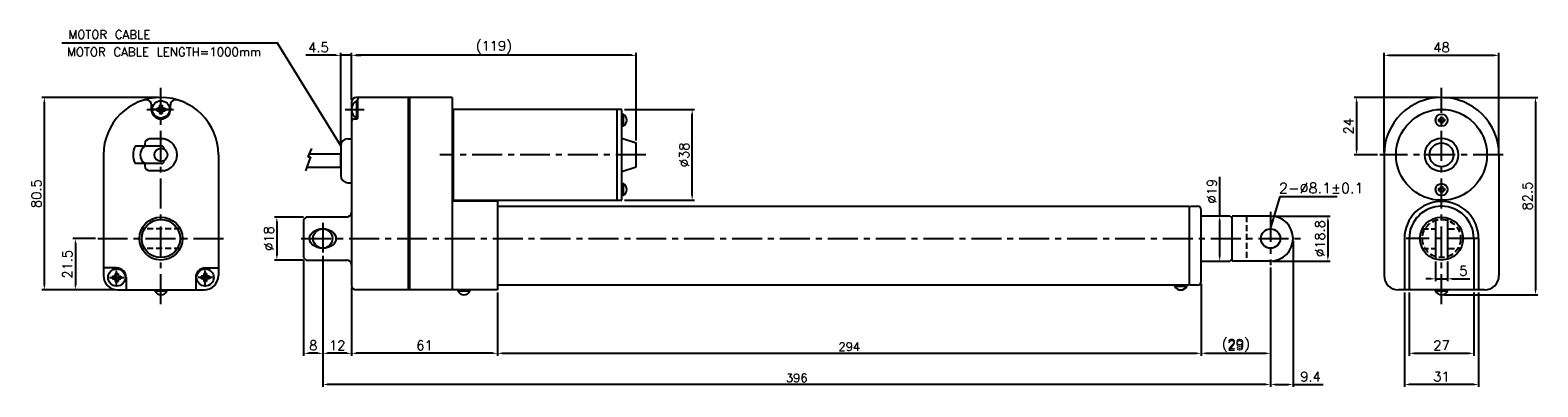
# Model space of a CAD drawing. Extents: x -340 to 290, y 42 to 191.
import ezdxf

# ---------------------------------------------------------------- set-up
doc = ezdxf.new("R2010")
doc.units = 0
doc.header["$LTSCALE"] = 10
doc.header["$MEASUREMENT"] = 0
doc.header["$PDMODE"] = 3
doc.linetypes.add('CENTER', pattern=[2, 1.25, -0.25, 0.25, -0.25])
doc.linetypes.add('VERDECKTX2', pattern=[0.75, 0.5, -0.25])
doc.layers.get('0').update_dxf_attribs({"linetype": 'CONTINUOUS'})
doc.layers.get('DEFPOINTS').update_dxf_attribs({"linetype": 'CONTINUOUS'})
for name, color, linetype in [('CE', 2, 'CENTER'), ('CE0', 2, 'CENTER'), ('DIM', 4, 'CONTINUOUS'), ('HAT0', 7, 'CONTINUOUS'), ('L1', 1, 'CONTINUOUS')]:
    doc.layers.add(name, color=color, linetype=linetype)
doc.styles.get("Standard").update_dxf_attribs({"font": 'txt.shx'})
doc.dimstyles.get("Standard").update_dxf_attribs({"dimtxt": 3, "dimasz": 2, "dimexe": 1, "dimexo": 1, "dimgap": 0.8, "dimtad": 1, "dimtxsty": 'STANDARD', "dimblk1": 'CLOSED', "dimblk2": 'CLOSED', "dimsah": 1, "dimcen": 1, "dimclrd": 256, "dimclre": 256, "dimclrt": 256, "dimazin": 3, "dimtp": 0.3, "dimtfac": 0.8, "dimtmove": 0, "dimatfit": 3, "dimtolj": 1})
doc.dimstyles.new('STANDARD$0', dxfattribs={"dimtxt": 3, "dimasz": 2, "dimexe": 1, "dimexo": 1, "dimgap": 0.8, "dimtad": 1, "dimtxsty": 'STANDARD', "dimblk1": 'CLOSED', "dimblk2": 'CLOSED', "dimsah": 1, "dimcen": 1, "dimclrd": 256, "dimclre": 256, "dimclrt": 256, "dimazin": 3, "dimtp": 0.3, "dimtfac": 0.8, "dimtmove": 0, "dimatfit": 3, "dimtolj": 1})

# ---------------------------------------------------------------- blocks, each defined once
blk = doc.blocks.new('*D1')
at = {"layer": 'DEFPOINTS', "color": 0}
for p in [(178.71, 92.53), (149.71, 85.69), (178.71, 55.7)]:
    blk.add_point(p, dxfattribs=at)
at = {"layer": 'DIM'}
for p, q in [((178.71, 91.53), (178.71, 54.7)), ((149.71, 84.69), (149.71, 54.7)), ((151.71, 55.7), (176.71, 55.7))]:
    blk.add_line(p, q, dxfattribs=at)
for points in [[(151.71, 56.03), (151.71, 55.37), (149.71, 55.7)], [(176.71, 56.03), (176.71, 55.37), (178.71, 55.7)]]:
    blk.add_solid(points, dxfattribs=at)
at = {"layer": 'DIM', "insert": (164.21, 59), "char_height": 4, "attachment_point": 5}
blk.add_mtext('\\A1;(29)', dxfattribs=at)
blk = doc.blocks.new('*D2')
at = {"layer": 'DEFPOINTS', "color": 0}
for p in [(274.15, 180.31), (226.15, 138.69), (274.15, 138.69)]:
    blk.add_point(p, dxfattribs=at)
at = {"layer": 'DIM'}
for p, q in [((226.15, 139.69), (226.15, 181.31)), ((228.15, 180.31), (272.15, 180.31)), ((274.15, 139.69), (274.15, 181.31))]:
    blk.add_line(p, q, dxfattribs=at)
for points in [[(228.15, 180.64), (228.15, 179.97), (226.15, 180.31)], [(272.15, 180.64), (272.15, 179.97), (274.15, 180.31)]]:
    blk.add_solid(points, dxfattribs=at)
at = {"layer": 'DIM', "insert": (250.15, 183.61), "char_height": 4, "attachment_point": 5}
blk.add_mtext('\\A1;48', dxfattribs=at)
blk = doc.blocks.new('*D3')
at = {"layer": 'DEFPOINTS', "color": 0}
for p in [(250.15, 162.69), (214.64, 138.69), (224.41, 138.69)]:
    blk.add_point(p, dxfattribs=at)
at = {"layer": 'DIM'}
for p, q in [((249.15, 162.69), (213.64, 162.69)), ((214.64, 160.69), (214.64, 140.69)), ((223.41, 138.69), (213.64, 138.69))]:
    blk.add_line(p, q, dxfattribs=at)
for points in [[(214.31, 160.69), (214.98, 160.69), (214.64, 162.69)], [(214.31, 140.69), (214.98, 140.69), (214.64, 138.69)]]:
    blk.add_solid(points, dxfattribs=at)
at = {"layer": 'DIM', "insert": (211.34, 150.69), "char_height": 4, "attachment_point": 5, "rotation": 90}
blk.add_mtext('\\A1;24', dxfattribs=at)
blk = doc.blocks.new('*D4')
at = {"layer": 'DEFPOINTS', "color": 0}
for p in [(250.15, 162.69), (250.15, 80.19), (289.39, 80.19)]:
    blk.add_point(p, dxfattribs=at)
at = {"layer": 'DIM'}
for p, q in [((251.15, 162.69), (290.39, 162.69)), ((289.39, 160.69), (289.39, 82.19)), ((251.15, 80.19), (290.39, 80.19))]:
    blk.add_line(p, q, dxfattribs=at)
for points in [[(289.06, 160.69), (289.73, 160.69), (289.39, 162.69)], [(289.06, 82.19), (289.73, 82.19), (289.39, 80.19)]]:
    blk.add_solid(points, dxfattribs=at)
at = {"layer": 'DIM', "insert": (286.09, 121.44), "char_height": 4, "attachment_point": 5, "rotation": 90}
blk.add_mtext('\\A1;82.5', dxfattribs=at)
blk = doc.blocks.new('*D5')
at = {"layer": 'DEFPOINTS', "color": 0}
for p in [(247.65, 95.05), (252.65, 95.05), (252.65, 86.85)]:
    blk.add_point(p, dxfattribs=at)
at = {"layer": 'DIM'}
for p, q in [((247.65, 94.05), (247.65, 85.85)), ((252.65, 94.05), (252.65, 85.85)), ((245.65, 86.85), (243.65, 86.85)), ((247.65, 86.85), (252.65, 86.85)), ((254.65, 86.85), (261.91, 86.85))]:
    blk.add_line(p, q, dxfattribs=at)
for points in [[(245.65, 87.18), (245.65, 86.52), (247.65, 86.85)], [(254.65, 87.18), (254.65, 86.52), (252.65, 86.85)]]:
    blk.add_solid(points, dxfattribs=at)
at = {"layer": 'DIM', "insert": (259.28, 90.15), "char_height": 4, "attachment_point": 5}
blk.add_mtext('\\A1;5', dxfattribs=at)
blk = doc.blocks.new('*D6')
at = {"layer": 'DEFPOINTS', "color": 0}
for p in [(236.65, 82.19), (263.65, 82.19), (263.65, 55.7)]:
    blk.add_point(p, dxfattribs=at)
at = {"layer": 'DIM'}
for p, q in [((236.65, 81.19), (236.65, 54.7)), ((263.65, 81.19), (263.65, 54.7)), ((238.65, 55.7), (261.65, 55.7))]:
    blk.add_line(p, q, dxfattribs=at)
for points in [[(238.65, 56.03), (238.65, 55.37), (236.65, 55.7)], [(261.65, 56.03), (261.65, 55.37), (263.65, 55.7)]]:
    blk.add_solid(points, dxfattribs=at)
at = {"layer": 'DIM', "insert": (250.15, 59), "char_height": 4, "attachment_point": 5}
blk.add_mtext('\\A1;27', dxfattribs=at)
blk = doc.blocks.new('*D7')
at = {"layer": 'DEFPOINTS', "color": 0}
for p in [(234.65, 82.19), (265.65, 82.19), (234.65, 42.66)]:
    blk.add_point(p, dxfattribs=at)
at = {"layer": 'DIM'}
for p, q in [((234.65, 81.19), (234.65, 41.66)), ((265.65, 81.19), (265.65, 41.66)), ((263.65, 42.66), (236.65, 42.66))]:
    blk.add_line(p, q, dxfattribs=at)
for points in [[(236.65, 43), (236.65, 42.33), (234.65, 42.66)], [(263.65, 43), (263.65, 42.33), (265.65, 42.66)]]:
    blk.add_solid(points, dxfattribs=at)
at = {"layer": 'DIM', "insert": (250.15, 45.96), "char_height": 4, "attachment_point": 5}
blk.add_mtext('\\A1;31', dxfattribs=at)
blk = doc.blocks.new('*D8')
at = {"layer": 'DEFPOINTS', "color": 0}
for p in [(149.71, 113.19), (149.71, 94.19), (157.47, 94.19)]:
    blk.add_point(p, dxfattribs=at)
at = {"layer": 'DIM'}
for p, q in [((157.47, 113.19), (157.47, 129.46)), ((150.71, 113.19), (158.47, 113.19)), ((157.47, 96.19), (157.47, 111.19)), ((150.71, 94.19), (158.47, 94.19))]:
    blk.add_line(p, q, dxfattribs=at)
for points in [[(157.13, 111.19), (157.8, 111.19), (157.47, 113.19)], [(157.13, 96.19), (157.8, 96.19), (157.47, 94.19)]]:
    blk.add_solid(points, dxfattribs=at)
at = {"layer": 'DIM', "insert": (154.17, 123.49), "char_height": 4, "attachment_point": 5, "rotation": 90}
blk.add_mtext('\\A1;%%c19', dxfattribs=at)
blk = doc.blocks.new('*D9')
at = {"layer": 'DEFPOINTS', "color": 0}
for p in [(178.71, 113.09), (178.71, 94.29), (202.67, 94.29)]:
    blk.add_point(p, dxfattribs=at)
at = {"layer": 'DIM'}
for p, q in [((179.71, 113.09), (203.67, 113.09)), ((202.67, 111.09), (202.67, 96.29)), ((179.71, 94.29), (203.67, 94.29))]:
    blk.add_line(p, q, dxfattribs=at)
for points in [[(202.34, 111.09), (203.01, 111.09), (202.67, 113.09)], [(202.34, 96.29), (203.01, 96.29), (202.67, 94.29)]]:
    blk.add_solid(points, dxfattribs=at)
at = {"layer": 'DIM', "insert": (199.37, 103.69), "char_height": 4, "attachment_point": 5, "rotation": 90}
blk.add_mtext('\\A1;%%c18.8', dxfattribs=at)
blk = doc.blocks.new('*D10')
at = {"layer": 'DEFPOINTS', "color": 0}
for p in [(178.71, 92.53), (149.71, 84.69), (178.71, 55.7)]:
    blk.add_point(p, dxfattribs=at)
at = {"layer": 'DIM'}
for p, q in [((178.71, 91.53), (178.71, 54.7)), ((149.71, 83.69), (149.71, 54.7)), ((151.71, 55.7), (176.71, 55.7))]:
    blk.add_line(p, q, dxfattribs=at)
for points in [[(151.71, 56.03), (151.71, 55.37), (149.71, 55.7)], [(176.71, 56.03), (176.71, 55.37), (178.71, 55.7)]]:
    blk.add_solid(points, dxfattribs=at)
at = {"layer": 'DIM', "insert": (164.21, 59), "char_height": 4, "attachment_point": 5}
blk.add_mtext('\\A1;29', dxfattribs=at)
blk = doc.blocks.new('*D11')
at = {"layer": 'DEFPOINTS', "color": 0}
for p in [(-205.29, 84.19), (-144.29, 82.19), (-205.29, 55.7)]:
    blk.add_point(p, dxfattribs=at)
at = {"layer": 'DIM'}
for p, q in [((-205.29, 83.19), (-205.29, 54.7)), ((-144.29, 81.19), (-144.29, 54.7)), ((-146.29, 55.7), (-203.29, 55.7))]:
    blk.add_line(p, q, dxfattribs=at)
for points in [[(-203.29, 56.03), (-203.29, 55.37), (-205.29, 55.7)], [(-146.29, 56.03), (-146.29, 55.37), (-144.29, 55.7)]]:
    blk.add_solid(points, dxfattribs=at)
at = {"layer": 'DIM', "insert": (-174.79, 59), "char_height": 4, "attachment_point": 5}
blk.add_mtext('\\A1;61', dxfattribs=at)
blk = doc.blocks.new('*D12')
at = {"layer": 'DEFPOINTS', "color": 0}
for p in [(-217.29, 97.49), (-205.29, 84.19), (-217.29, 55.7)]:
    blk.add_point(p, dxfattribs=at)
at = {"layer": 'DIM'}
for p, q in [((-217.29, 96.49), (-217.29, 54.7)), ((-205.29, 83.19), (-205.29, 54.7)), ((-207.29, 55.7), (-215.29, 55.7))]:
    blk.add_line(p, q, dxfattribs=at)
for points in [[(-215.29, 56.03), (-215.29, 55.37), (-217.29, 55.7)], [(-207.29, 56.03), (-207.29, 55.37), (-205.29, 55.7)]]:
    blk.add_solid(points, dxfattribs=at)
at = {"layer": 'DIM', "insert": (-211.29, 59), "char_height": 4, "attachment_point": 5}
blk.add_mtext('\\A1;12', dxfattribs=at)
blk = doc.blocks.new('*D13')
at = {"layer": 'DEFPOINTS', "color": 0}
for p in [(-225.29, 95.69), (-217.29, 97.49), (-225.29, 55.7)]:
    blk.add_point(p, dxfattribs=at)
at = {"layer": 'DIM'}
for p, q in [((-225.29, 94.69), (-225.29, 54.7)), ((-217.29, 96.49), (-217.29, 54.7)), ((-219.29, 55.7), (-223.29, 55.7))]:
    blk.add_line(p, q, dxfattribs=at)
for points in [[(-223.29, 56.03), (-223.29, 55.37), (-225.29, 55.7)], [(-219.29, 56.03), (-219.29, 55.37), (-217.29, 55.7)]]:
    blk.add_solid(points, dxfattribs=at)
at = {"layer": 'DIM', "insert": (-221.29, 59), "char_height": 4, "attachment_point": 5}
blk.add_mtext('\\A1;8', dxfattribs=at)
blk = doc.blocks.new('*D14')
at = {"layer": 'DEFPOINTS', "color": 0}
for p in [(188.11, 103.69), (178.71, 92.53), (188.11, 42.66)]:
    blk.add_point(p, dxfattribs=at)
at = {"layer": 'DIM'}
for p, q in [((188.11, 102.69), (188.11, 41.66)), ((178.71, 91.53), (178.71, 41.66)), ((180.71, 42.66), (186.11, 42.66)), ((188.11, 42.66), (200.71, 42.66))]:
    blk.add_line(p, q, dxfattribs=at)
for points in [[(180.71, 43), (180.71, 42.33), (178.71, 42.66)], [(186.11, 43), (186.11, 42.33), (188.11, 42.66)]]:
    blk.add_solid(points, dxfattribs=at)
at = {"layer": 'DIM', "insert": (195.41, 45.96), "char_height": 4, "attachment_point": 5}
blk.add_mtext('\\A1;9.4', dxfattribs=at)
blk = doc.blocks.new('*D15')
at = {"layer": 'DEFPOINTS', "color": 0}
for p in [(-92.29, 157.69), (-62.95, 157.69), (-92.29, 119.69)]:
    blk.add_point(p, dxfattribs=at)
at = {"layer": 'DIM'}
for p, q in [((-91.29, 157.69), (-61.95, 157.69)), ((-62.95, 121.69), (-62.95, 155.69)), ((-91.29, 119.69), (-61.95, 119.69))]:
    blk.add_line(p, q, dxfattribs=at)
for points in [[(-63.28, 155.69), (-62.61, 155.69), (-62.95, 157.69)], [(-63.28, 121.69), (-62.61, 121.69), (-62.95, 119.69)]]:
    blk.add_solid(points, dxfattribs=at)
at = {"layer": 'DIM', "insert": (-66.25, 138.69), "char_height": 4, "attachment_point": 5, "rotation": 90}
blk.add_mtext('\\A1;%%c38', dxfattribs=at)
blk = doc.blocks.new('*D16')
at = {"layer": 'DEFPOINTS', "color": 0}
for p in [(-205.29, 180.31), (-205.29, 160.69), (-86.29, 143.69)]:
    blk.add_point(p, dxfattribs=at)
at = {"layer": 'DIM'}
for p, q in [((-205.29, 161.69), (-205.29, 181.31)), ((-88.29, 180.31), (-203.29, 180.31)), ((-86.29, 144.69), (-86.29, 181.31))]:
    blk.add_line(p, q, dxfattribs=at)
for points in [[(-203.29, 180.64), (-203.29, 179.97), (-205.29, 180.31)], [(-88.29, 180.64), (-88.29, 179.97), (-86.29, 180.31)]]:
    blk.add_solid(points, dxfattribs=at)
at = {"layer": 'DIM', "insert": (-145.79, 183.61), "char_height": 4, "attachment_point": 5}
blk.add_mtext('\\A1;(119)', dxfattribs=at)
blk = doc.blocks.new('*D17')
at = {"layer": 'DEFPOINTS', "color": 0}
for p in [(-209.79, 180.31), (-205.29, 161.69), (-209.79, 142.44)]:
    blk.add_point(p, dxfattribs=at)
at = {"layer": 'DIM'}
for p, q in [((-211.79, 180.31), (-224.39, 180.31)), ((-209.79, 143.44), (-209.79, 181.31)), ((-205.29, 180.31), (-209.79, 180.31)), ((-205.29, 162.69), (-205.29, 181.31)), ((-203.29, 180.31), (-201.29, 180.31))]:
    blk.add_line(p, q, dxfattribs=at)
for points in [[(-211.79, 180.64), (-211.79, 179.97), (-209.79, 180.31)], [(-203.29, 180.64), (-203.29, 179.97), (-205.29, 180.31)]]:
    blk.add_solid(points, dxfattribs=at)
at = {"layer": 'DIM', "insert": (-219.09, 183.61), "char_height": 4, "attachment_point": 5}
blk.add_mtext('\\A1;4.5', dxfattribs=at)
blk = doc.blocks.new('*D18')
at = {"layer": 'DEFPOINTS', "color": 0}
for p in [(-224.29, 112.69), (-236.49, 94.69), (-224.29, 94.69)]:
    blk.add_point(p, dxfattribs=at)
at = {"layer": 'DIM'}
for p, q in [((-225.29, 112.69), (-237.49, 112.69)), ((-236.49, 110.69), (-236.49, 96.69)), ((-225.29, 94.69), (-237.49, 94.69))]:
    blk.add_line(p, q, dxfattribs=at)
for points in [[(-236.82, 110.69), (-236.16, 110.69), (-236.49, 112.69)], [(-236.82, 96.69), (-236.16, 96.69), (-236.49, 94.69)]]:
    blk.add_solid(points, dxfattribs=at)
at = {"layer": 'DIM', "insert": (-239.79, 103.69), "char_height": 4, "attachment_point": 5, "rotation": 90}
blk.add_mtext('\\A1;%%c18', dxfattribs=at)
blk = doc.blocks.new('*D19')
at = {"layer": 'DEFPOINTS', "color": 0}
for p in [(-311.32, 103.69), (-320.68, 82.19), (-302.92, 82.19)]:
    blk.add_point(p, dxfattribs=at)
at = {"layer": 'DIM'}
for p, q in [((-312.32, 103.69), (-321.68, 103.69)), ((-320.68, 101.69), (-320.68, 84.19)), ((-303.92, 82.19), (-321.68, 82.19))]:
    blk.add_line(p, q, dxfattribs=at)
for points in [[(-321.02, 101.69), (-320.35, 101.69), (-320.68, 103.69)], [(-321.02, 84.19), (-320.35, 84.19), (-320.68, 82.19)]]:
    blk.add_solid(points, dxfattribs=at)
at = {"layer": 'DIM', "insert": (-323.98, 92.94), "char_height": 4, "attachment_point": 5, "rotation": 90}
blk.add_mtext('\\A1;21.5', dxfattribs=at)
blk = doc.blocks.new('*D20')
at = {"layer": 'DEFPOINTS', "color": 0}
for p in [(-333.63, 162.69), (-284.92, 162.69), (-302.92, 82.19)]:
    blk.add_point(p, dxfattribs=at)
at = {"layer": 'DIM'}
for p, q in [((-285.92, 162.69), (-334.63, 162.69)), ((-333.63, 84.19), (-333.63, 160.69)), ((-303.92, 82.19), (-334.63, 82.19))]:
    blk.add_line(p, q, dxfattribs=at)
for points in [[(-333.97, 160.69), (-333.3, 160.69), (-333.63, 162.69)], [(-333.97, 84.19), (-333.3, 84.19), (-333.63, 82.19)]]:
    blk.add_solid(points, dxfattribs=at)
at = {"layer": 'DIM', "insert": (-336.93, 122.44), "char_height": 4, "attachment_point": 5, "rotation": 90}
blk.add_mtext('\\A1;80.5', dxfattribs=at)
blk = doc.blocks.new('*D21')
at = {"layer": 'DEFPOINTS', "color": 0}
for p in [(-217.29, 97.49), (178.71, 92.53), (-217.29, 42.66)]:
    blk.add_point(p, dxfattribs=at)
at = {"layer": 'DIM'}
for p, q in [((-217.29, 96.49), (-217.29, 41.66)), ((178.71, 91.53), (178.71, 41.66)), ((176.71, 42.66), (-215.29, 42.66))]:
    blk.add_line(p, q, dxfattribs=at)
for points in [[(-215.29, 43), (-215.29, 42.33), (-217.29, 42.66)], [(176.71, 43), (176.71, 42.33), (178.71, 42.66)]]:
    blk.add_solid(points, dxfattribs=at)
at = {"layer": 'DIM', "insert": (-19.29, 45.41), "char_height": 3.5, "attachment_point": 5}
blk.add_mtext('\\A1;396', dxfattribs=at)
blk = doc.blocks.new('*D22')
at = {"layer": 'DEFPOINTS', "color": 0}
for p in [(-144.29, 82.19), (149.71, 85.69), (149.71, 55.7)]:
    blk.add_point(p, dxfattribs=at)
at = {"layer": 'DIM'}
for p, q in [((149.71, 84.69), (149.71, 54.7)), ((-144.29, 81.19), (-144.29, 54.7)), ((-142.29, 55.7), (147.71, 55.7))]:
    blk.add_line(p, q, dxfattribs=at)
for points in [[(-142.29, 56.03), (-142.29, 55.37), (-144.29, 55.7)], [(147.71, 56.03), (147.71, 55.37), (149.71, 55.7)]]:
    blk.add_solid(points, dxfattribs=at)
at = {"layer": 'DIM', "insert": (2.71, 58.45), "char_height": 3.5, "attachment_point": 5}
blk.add_mtext('\\A1;294', dxfattribs=at)

msp = doc.modelspace()

# ---------------------------------------------------------------- linework, layer by layer
at = {"color": 7}
for p, q in [((-288.918, 157.694), (-288.918, 159.664)), ((-286.646, 158.27), (-285.926, 158.27)), ((-286.646, 158.27), (-286.646, 157.118)), ((-285.494, 159.422), (-285.494, 158.702)), ((-285.494, 159.422), (-284.342, 159.422)), ((-284.342, 159.422), (-284.342, 158.702)), ((-283.91, 158.27), (-283.19, 158.27)), ((-283.19, 158.27), (-283.19, 157.118)), ((-280.918, 157.694), (-280.918, 159.664)), ((-205.292, 160.694), (-205.292, 152.694)), ((-202.792, 162.694), (-203.292, 162.694)), ((-203.159, 161.294), (-203.159, 154.094)), ((-203.159, 161.294), (-202.759, 161.294)), ((-163.292, 162.694), (-202.792, 162.694)), ((-202.759, 153.694), (-202.759, 161.694)), ((-202.759, 161.294), (-202.759, 154.094)), ((-202.759, 161.023), (-202.759, 155.56)), ((-181.592, 162.694), (-181.592, 82.193)), ((-181.092, 162.694), (-181.092, 82.193)), ((-163.292, 162.694), (-163.292, 82.193)), ((-92.292, 157.693), (-163.292, 157.693)), ((-162.792, 157.693), (-162.792, 119.693)), ((-94.399, 157.693), (-94.399, 119.693)), ((-92.292, 119.693), (-92.292, 157.693)), ((-286.646, 157.118), (-285.926, 157.118)), ((-285.494, 156.686), (-285.494, 155.966)), ((-285.494, 155.966), (-284.342, 155.966)), ((-284.342, 156.686), (-284.342, 155.966)), ((-283.91, 157.118), (-283.19, 157.118)), ((-205.292, 152.694), (-205.292, 92.708)), ((-204.292, 153.694), (-202.759, 153.694)), ((-203.159, 154.094), (-202.759, 154.094)), ((-91.792, 155.693), (-92.292, 155.693)), ((-92.292, 155.693), (-92.292, 150.693)), ((-91.792, 155.693), (-91.792, 150.693)), ((248.946, 153.593), (249.446, 153.593)), ((248.946, 153.593), (248.946, 152.793)), ((248.946, 152.793), (249.446, 152.793)), ((249.746, 154.393), (250.546, 154.393)), ((249.746, 154.393), (249.746, 153.893)), ((249.746, 152.493), (249.746, 151.993)), ((249.746, 151.993), (250.546, 151.993)), ((250.546, 154.393), (250.546, 153.893)), ((250.546, 152.493), (250.546, 151.993)), ((250.846, 153.593), (251.346, 153.593)), ((250.846, 152.793), (251.346, 152.793)), ((251.346, 153.593), (251.346, 152.793)), ((-283.668, 145.327), (-289.668, 145.327)), ((-206.792, 145.443), (-205.292, 145.443)), ((-91.792, 150.693), (-92.292, 150.693)), ((-92.292, 145.693), (-86.292, 143.693)), ((-308.918, 138.693), (-308.918, 88.193)), ((-284.668, 142.327), (-295.623, 142.327)), ((-291.668, 143.327), (-291.668, 142.327)), ((-283.668, 141.327), (-283.668, 141.143)), ((-260.917, 138.693), (-260.917, 88.193)), ((-222.011, 141.373), (-223.586, 137.792)), ((-209.792, 142.443), (-209.792, 130.037)), ((-86.292, 133.693), (-86.292, 143.693)), ((226.146, 138.693), (226.146, 88.193)), ((274.147, 138.693), (274.147, 88.193)), ((-284.668, 135.06), (-295.623, 135.06)), ((-291.668, 135.06), (-291.668, 134.06)), ((-283.668, 136.244), (-283.668, 136.06)), ((-222.376, 137.792), (-224.572, 132.053)), ((-223.586, 137.792), (-222.376, 137.792)), ((-92.292, 131.693), (-86.292, 133.693)), ((-283.668, 132.06), (-289.668, 132.06)), ((-206.792, 127.037), (-205.292, 127.037)), ((-92.292, 126.693), (-92.292, 121.693)), ((-91.792, 126.693), (-92.292, 126.693)), ((-91.792, 126.693), (-91.792, 121.693)), ((-163.292, 119.693), (-92.292, 119.693)), ((-91.792, 121.693), (-92.292, 121.693)), ((248.946, 124.593), (249.446, 124.593)), ((248.946, 124.593), (248.946, 123.793)), ((248.946, 123.793), (249.446, 123.793)), ((249.746, 125.393), (250.546, 125.393)), ((249.746, 125.393), (249.746, 124.893)), ((249.746, 123.493), (249.746, 122.993)), ((249.746, 122.993), (250.546, 122.993)), ((250.546, 125.393), (250.546, 124.893)), ((250.546, 123.493), (250.546, 122.993)), ((250.846, 124.593), (251.346, 124.593)), ((250.846, 123.793), (251.346, 123.793)), ((251.346, 124.593), (251.346, 123.793)), ((-144.292, 119.193), (-163.292, 119.29)), ((-144.292, 119.193), (-144.292, 117.193)), ((-144.292, 117.193), (144.708, 117.193)), ((-144.292, 117.193), (-144.292, 82.193)), ((144.708, 116.694), (145.208, 117.194)), ((144.708, 117.193), (144.708, 84.193)), ((145.208, 117.194), (148.208, 117.194)), ((149.708, 85.694), (149.708, 115.694)), ((-224.292, 112.693), (-225.292, 111.693)), ((-225.292, 111.693), (-225.292, 95.694)), ((-207.292, 112.693), (-224.292, 112.693)), ((149.708, 113.193), (161.708, 113.193)), ((161.708, 113.193), (162.708, 112.193)), ((162.708, 94.293), (162.708, 113.093)), ((247.646, 112.339), (247.646, 95.048)), ((252.646, 112.339), (252.646, 95.048)), ((236.646, 103.693), (236.646, 82.193)), ((263.646, 103.693), (263.646, 82.193)), ((-225.292, 95.694), (-224.292, 94.694)), ((-224.292, 94.694), (-207.292, 94.694)), ((161.708, 94.193), (162.708, 95.193)), ((-303.453, 91.385), (-308.918, 91.385)), ((-303.994, 89.121), (-302.842, 89.121)), ((-303.994, 89.121), (-303.994, 88.401)), ((-302.842, 89.121), (-302.842, 88.401)), ((-265.842, 89.121), (-266.994, 89.121)), ((-266.994, 89.121), (-266.994, 88.401)), ((-266.382, 91.385), (-260.917, 91.385)), ((-265.842, 89.121), (-265.842, 88.401)), ((-205.292, 92.694), (-205.292, 84.193)), ((149.708, 94.193), (161.708, 94.193)), ((-305.146, 87.969), (-304.426, 87.969)), ((-305.146, 87.969), (-305.146, 86.817)), ((-305.146, 86.817), (-304.426, 86.817)), ((-303.994, 86.385), (-303.994, 85.665)), ((-303.994, 85.665), (-302.842, 85.665)), ((-302.918, 82.193), (-266.917, 82.193)), ((-302.842, 86.385), (-302.842, 85.665)), ((-302.41, 87.969), (-301.69, 87.969)), ((-302.41, 86.817), (-301.69, 86.817)), ((-301.69, 87.969), (-301.69, 86.817)), ((-299.453, 87.385), (-299.453, 82.193)), ((-287.418, 81.693), (-287.418, 82.193)), ((-282.418, 81.693), (-282.418, 82.193)), ((-270.382, 87.385), (-270.382, 82.193)), ((-268.146, 87.969), (-268.146, 86.817)), ((-267.426, 87.969), (-268.146, 87.969)), ((-267.426, 86.817), (-268.146, 86.817)), ((-266.994, 86.385), (-266.994, 85.665)), ((-265.842, 85.665), (-266.994, 85.665)), ((-265.842, 86.385), (-265.842, 85.665)), ((-264.69, 87.969), (-265.41, 87.969)), ((-264.69, 86.817), (-265.41, 86.817)), ((-264.69, 87.969), (-264.69, 86.817)), ((-144.292, 82.193), (-203.292, 82.193)), ((-144.292, 82.193), (-181.942, 82.193)), ((-160.792, 81.693), (-160.792, 82.193)), ((-155.792, 81.693), (-155.792, 82.193)), ((144.708, 84.193), (-144.292, 84.193)), ((-144.292, 84.193), (-144.292, 82.193)), ((143.708, 84.194), (138.708, 84.194)), ((138.708, 83.694), (138.708, 84.194)), ((143.708, 83.694), (138.708, 83.694)), ((143.708, 83.694), (143.708, 84.194)), ((144.708, 84.694), (145.208, 84.194)), ((148.208, 84.194), (145.208, 84.194)), ((148.208, 84.194), (145.208, 84.194)), ((268.147, 82.193), (232.146, 82.193)), ((247.646, 81.693), (247.646, 82.193)), ((252.646, 81.693), (252.646, 82.193)), ((-282.418, 81.693), (-287.418, 81.693)), ((-155.792, 81.693), (-160.792, 81.693)), ((252.646, 81.693), (247.646, 81.693))]:
    msp.add_line(p, q, dxfattribs=at)
at = {"color": 7, "ltscale": 0.5}
for p, q in [((178.708, 113.093), (162.708, 113.093)), ((178.708, 94.293), (162.708, 94.293))]:
    msp.add_line(p, q, dxfattribs=at)
for p, q in [((234.646, 103.693), (234.646, 82.193)), ((265.646, 103.693), (265.646, 82.193))]:
    msp.add_line(p, q)
at = {"color": 7}
msp.add_lwpolyline([(-224.022, 133.489), (-209.792, 133.489), (-209.792, 138.989), (-223.06, 138.989)], dxfattribs=at)
for centre, radius in [((-284.918, 157.694), 3.6), ((250.146, 138.693), 19), ((250.146, 153.193), 2.5), ((250.146, 138.693), 7), ((-284.918, 138.693), 2.75), ((250.146, 138.693), 5), ((250.146, 124.193), 2.5), ((-284.918, 103.693), 9), ((-284.918, 103.693), 8), ((250.146, 103.693), 9), ((-303.418, 87.393), 3.6), ((-266.418, 87.393), 3.6)]:
    msp.add_circle(centre, radius, dxfattribs=at)
for centre in [(-217.292, 103.693), (178.708, 103.693)]:
    msp.add_circle(centre, 4.05)
for centre, radius, start, end in [((-284.918, 138.693), 24, 0, 180), ((-290.918, 159.664), 2, 0, 109.471021), ((-284.918, 157.694), 4, 180, 0), ((-285.926, 158.702), 0.432, 270, 360), ((-283.91, 158.702), 0.432, 180, 270), ((-278.918, 159.664), 2, 70.528979, 180), ((-203.292, 160.694), 2, 90, 180), ((-201.188, 157.694), 4.104, 118.698664, 241.301336), ((-201.759, 161.694), 1, 90, 180), ((250.146, 138.693), 24, 0, 180), ((-285.926, 156.686), 0.432, 0, 90), ((-283.91, 156.686), 0.432, 90, 180), ((-204.292, 152.694), 1, 90, 180), ((-93.126, 153.193), 2.833, 298.072487, 61.927513), ((249.446, 153.893), 0.3, 270, 360), ((249.446, 152.493), 0.3, 0, 90), ((250.846, 153.893), 0.3, 180, 270), ((250.846, 152.493), 0.3, 90, 180), ((-289.668, 143.327), 2, 90, 180), ((-284.918, 138.693), 6.75, 280.671929, 79.328071), ((-206.792, 142.443), 3, 90, 180), ((-289.159, 138.693), 7.415, 150.660027, 209.339973), ((-289.159, 138.693), 4.415, 124.619289, 235.380711), ((-284.668, 141.327), 1, 0, 90), ((-289.668, 134.06), 2, 180, 270), ((-284.668, 136.06), 1, 270, 0), ((-206.792, 130.037), 3, 180, 270), ((-93.126, 124.193), 2.833, 298.072487, 61.927513), ((249.446, 124.893), 0.3, 270, 360), ((249.446, 123.493), 0.3, 0, 90), ((250.846, 124.893), 0.3, 180, 270), ((250.846, 123.493), 0.3, 90, 180), ((-207.292, 114.693), 2, 270, 0), ((148.208, 115.694), 1.5, 0, 90), ((250.146, 103.693), 13.5, 0, 180), ((-207.292, 92.694), 2, 0, 90), ((-302.918, 88.193), 6, 180, 270), ((-304.426, 88.401), 0.432, 270, 360), ((-303.453, 87.385), 4, 0, 90), ((-302.41, 88.401), 0.432, 180, 270), ((-266.382, 87.385), 4, 90, 180), ((-267.426, 88.401), 0.432, 270, 0), ((-266.917, 88.193), 6, 270, 0), ((-265.41, 88.401), 0.432, 180, 270), ((232.146, 88.193), 6, 180, 270), ((268.147, 88.193), 6, 270, 0), ((-304.426, 86.385), 0.432, 0, 90), ((-302.41, 86.385), 0.432, 90, 180), ((-267.426, 86.385), 0.432, 0, 90), ((-265.41, 86.385), 0.432, 90, 180), ((-203.292, 84.193), 2, 180, 270), ((141.208, 85.027), 2.833, 208.072487, 331.927513), ((148.208, 85.694), 1.5, 270, 0), ((-284.918, 83.026), 2.833, 208.072487, 331.927513), ((-158.292, 83.026), 2.833, 208.072487, 331.927513), ((250.146, 83.026), 2.833, 208.072487, 331.927513)]:
    msp.add_arc(centre, radius, start, end, dxfattribs=at)
msp.add_arc((250.146, 103.693), 15.5, 0, 180)
at = {"color": 7, "ltscale": 0.5}
msp.add_arc((178.708, 103.693), 9.4, 270, 90, dxfattribs=at)
msp.add_ellipse((-217.292, 103.693), major_axis=(-5.5, 0), ratio=0.7454545)
at = {"layer": 'CE'}
msp.add_line((-217.292, 110.302), (-217.292, 97.49), dxfattribs=at)
at = {"layer": 'CE0'}
for p, q in [((-284.918, 76.24), (-284.918, 166.754)), ((250.146, 76.24), (250.146, 166.754)), ((-290.788, 157.694), (-279.613, 157.694)), ((-207.891, 157.694), (-199.984, 157.694)), ((-82.381, 138.693), (-168.32, 138.693)), ((275.896, 138.693), (224.415, 138.693)), ((178.708, 114.857), (178.708, 92.53)), ((-311.318, 103.693), (-258.517, 103.693)), ((-226.273, 103.693), (192.243, 103.693)), ((265.021, 103.693), (235.323, 103.693)), ((-303.418, 84.393), (-303.418, 90.393)), ((-266.418, 84.393), (-266.418, 90.393)), ((-306.418, 87.393), (-300.418, 87.393)), ((-263.418, 87.393), (-269.418, 87.393))]:
    msp.add_line(p, q, dxfattribs=at)
at = {"layer": 'CE0', "color": 7}
msp.add_line((-280.418, 157.694), (-289.418, 157.694), dxfattribs=at)
at = {"layer": 'DEFPOINTS', "color": 7, "linetype": 'BYBLOCK'}
for p in [(-284.918, 157.694), (-202.759, 161.694), (-276.855, 107.693), (-225.292, 111.693), (-224.292, 112.693), (242.084, 107.693), (-220.295, 101.052), (-276.855, 99.693), (-224.292, 94.694), (242.084, 99.693), (-260.917, 91.385), (-260.917, 88.193), (-302.882, 82.193), (-299.453, 82.193), (-270.382, 82.193), (-266.917, 82.193)]:
    msp.add_point(p, dxfattribs=at)
at = {"layer": 'DEFPOINTS', "color": 0, "linetype": 'BYBLOCK'}
for p in [(-220.295, 101.052), (248.046, 94.942), (253.046, 95.174)]:
    msp.add_point(p, dxfattribs=at)
at = {"layer": 'DIM'}
msp.add_lwpolyline([(-236.195, 185.452), (-236.195, 185.452), (-326.322, 185.452)], dxfattribs=at)
at = {"layer": 'HAT0', "color": 7}
msp.add_line((-225.292, 103.638), (-225.236, 103.693), dxfattribs=at)
at = {"layer": 'L1', "linetype": 'VERDECKTX2', "ltscale": 0.5}
for p, q in [((-276.906, 107.793), (-292.929, 107.793)), ((168.708, 113.093), (168.708, 94.293)), ((242.135, 107.793), (248.046, 107.793)), ((253.046, 107.793), (258.158, 107.793)), ((-276.906, 99.593), (-292.929, 99.593)), ((242.135, 99.593), (248.046, 99.593)), ((253.046, 99.593), (258.158, 99.593))]:
    msp.add_line(p, q, dxfattribs=at)
msp.add_circle((250.146, 103.693), 8, dxfattribs=at)

# ---------------------------------------------------------------- texts
at = {"layer": 'DIM'}
for s, p in [('MOTOR CABLE', (-323.59, 187.177, 32.76)), ('MOTOR CABLE LENGTH=1000mm', (-324.173, 179.91, 32.76))]:
    msp.add_text(s, height=3.6, dxfattribs=at).set_placement(p)
at = {"layer": 'DIM', "insert": (182.229, 128.441), "char_height": 4.38117, "attachment_point": 4}
msp.add_mtext('\\P2-%%C8.1%%P0.1', dxfattribs=at)

# ---------------------------------------------------------------- dimensions: what is measured, and where the dimension line sits
at = {"layer": 'DIM'}
for base, p1, p2, picture, middle in [((-209.792, 180.305), (-205.292, 161.694), (-209.792, 142.443), '*D17', (-219.092, 183.605)), ((274.147, 180.305), (226.146, 138.693), (274.147, 138.693), '*D2', (250.146, 183.605)), ((188.108, 42.664), (178.708, 92.53), (188.108, 103.693), '*D14', (195.408, 45.964)), ((-225.292, 55.701), (-217.292, 97.49), (-225.292, 95.694), '*D13', (-221.292, 59.001)), ((-217.292, 55.701), (-205.292, 84.193), (-217.292, 97.49), '*D12', (-211.292, 59.001)), ((252.646, 86.85), (247.646, 95.048), (252.646, 95.048), '*D5', (259.28, 90.15)), ((178.708, 55.701), (149.708, 84.694), (178.708, 92.53), '*D10', (164.208, 59.001)), ((-205.292, 55.701), (-144.292, 82.193), (-205.292, 84.193), '*D11', (-174.792, 59.001)), ((234.646, 42.664), (265.646, 82.193), (234.646, 82.193), '*D7', (250.146, 45.964)), ((263.646, 55.701), (236.646, 82.193), (263.646, 82.193), '*D6', (250.146, 59.001))]:
    dim = msp.add_linear_dim(base=base, p1=p1, p2=p2, dimstyle='STANDARD$0', override={"dimtxt": 4, "dimgap": 1.3, "dimsah": 0}, dxfattribs=at)
    dim.commit()
    dim.dimension.update_dxf_attribs({"geometry": picture, "text_midpoint": middle})
for base, p1, p2, picture, middle in [((-205.292, 180.305), (-86.292, 143.693), (-205.292, 160.694), '*D16', (-145.792, 183.605)), ((178.708, 55.701), (149.708, 85.694), (178.708, 92.53), '*D1', (164.208, 59.001))]:
    dim = msp.add_linear_dim(base=base, p1=p1, p2=p2, text='(<>)', dimstyle='STANDARD$0', override={"dimtxt": 4, "dimgap": 1.3, "dimsah": 0}, dxfattribs=at)
    dim.commit()
    dim.dimension.update_dxf_attribs({"geometry": picture, "text_midpoint": middle})
for base, p1, p2, picture, middle in [((-333.634, 162.694), (-302.918, 82.193), (-284.918, 162.694), '*D20', (-336.934, 122.443)), ((214.645, 138.693), (250.146, 162.694), (224.415, 138.693), '*D3', (211.345, 150.694)), ((289.392, 80.193), (250.146, 162.694), (250.146, 80.193), '*D4', (286.092, 121.443)), ((-320.684, 82.193), (-311.318, 103.693), (-302.918, 82.193), '*D19', (-323.984, 92.943))]:
    dim = msp.add_linear_dim(base=base, p1=p1, p2=p2, angle=90, dimstyle='STANDARD$0', override={"dimtxt": 4, "dimgap": 1.3, "dimsah": 0}, dxfattribs=at)
    dim.commit()
    dim.dimension.update_dxf_attribs({"geometry": picture, "text_midpoint": middle})
for base, p1, p2, picture, middle in [((-62.946, 157.693), (-92.292, 119.693), (-92.292, 157.693), '*D15', (-62.946, 138.693)), ((157.465, 94.193), (149.708, 113.193), (149.708, 94.193), '*D8', (157.465, 123.493))]:
    dim = msp.add_linear_dim(base=base, p1=p1, p2=p2, angle=90, text='%%c<>', dimstyle='STANDARD$0', override={"dimtxt": 4, "dimgap": 1.3, "dimsah": 0}, dxfattribs=at)
    dim.commit()
    dim.dimension.update_dxf_attribs({"geometry": picture, "text_midpoint": middle, "dimtype": 160})
for base, p1, p2, picture, middle in [((-236.491, 94.694), (-224.292, 112.693), (-224.292, 94.694), '*D18', (-239.791, 103.693)), ((202.675, 94.293), (178.708, 113.093), (178.708, 94.293), '*D9', (199.375, 103.693))]:
    dim = msp.add_linear_dim(base=base, p1=p1, p2=p2, angle=90, text='%%c<>', dimstyle='STANDARD$0', override={"dimtxt": 4, "dimgap": 1.3, "dimsah": 0}, dxfattribs=at)
    dim.commit()
    dim.dimension.update_dxf_attribs({"geometry": picture, "text_midpoint": middle})
for base, p1, p2, picture, middle in [((-217.292, 42.664), (178.708, 92.53), (-217.292, 97.49), '*D21', (-19.292, 42.664)), ((149.708, 55.701), (-144.292, 82.193), (149.708, 85.694), '*D22', (2.708, 55.701))]:
    dim = msp.add_linear_dim(base=base, p1=p1, p2=p2, dimstyle='STANDARD$0', override={"dimtxt": 3.5, "dimgap": 1, "dimsah": 0}, dxfattribs=at)
    dim.commit()
    dim.dimension.update_dxf_attribs({"geometry": picture, "text_midpoint": middle, "dimtype": 160})

# ---------------------------------------------------------------- leaders
msp.add_leader([(-209.792, 142.443), (-236.195, 185.452)], dimstyle='STANDARD', override={"dimgap": 0.8, "dimtad": 0}, dxfattribs=at)
at = {"layer": 'DIM', "annotation_type": 0, "has_hookline": 1, "hookline_direction": 0, "text_width": 20.445}
msp.add_leader([(178.708, 107.743), (182.75, 121.3), (184.75, 121.3)], dimstyle='STANDARD', override={"dimtxt": 4, "dimgap": 1.3}, dxfattribs=at)

doc.saveas('drawing.dxf')
